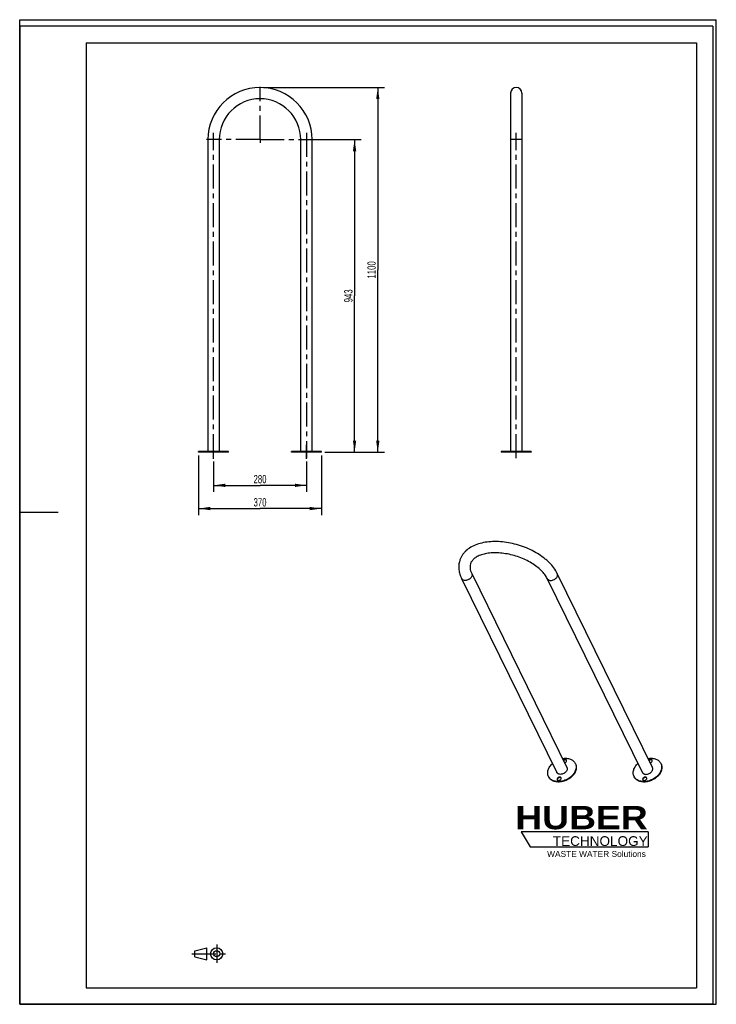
# Model space of a CAD drawing. Header units: millimetres. Extents: x 0 to 2100, y 0 to 2970.
import ezdxf

# ---------------------------------------------------------------- set-up
doc = ezdxf.new("R2010")
doc.units = ezdxf.units.MM
doc.header["$LTSCALE"] = 193.6
doc.linetypes.add('CENTER', pattern=[0.6, 0.375, -0.075, 0.075, -0.075])
doc.layers.get('0').update_dxf_attribs({"linetype": 'CONTINUOUS'})
for name, color, linetype in [('005_AXIS', 7, 'CONTINUOUS'), ('050_DIMENSIONING', 7, 'CONTINUOUS'), ('HUBER_Logo_BL0', 7, 'CONTINUOUS')]:
    doc.layers.add(name, color=color, linetype=linetype)
doc.styles.get("Standard").update_dxf_attribs({"font": 'txt', "width": 0.7})
doc.styles.add('TEXTSTYLE_2', font='ariblk.ttf')
doc.styles.add('TEXTSTYLE_3', font='arial.ttf')
doc.dimstyles.new('DIMSTYLE_1', dxfattribs={"dimtxt": 25, "dimasz": 35, "dimexe": 2, "dimexo": 1, "dimtad": 1, "dimtxsty": 'STANDARD', "dimblk": '_FILLED', "dimblk1": '_FILLED', "dimblk2": '_FILLED', "dimcen": 0.09, "dimazin": 2, "dimtp": 0.5, "dimtm": 0.5, "dimtfac": 1, "dimtofl": 0, "dimtmove": 0, "dimatfit": 3, "dimldrblk": '_FILLED', "dimfxl": 1, "dimtolj": 1, "dimarcsym": 0})
doc.dimstyles.new('DIMSTYLE_2', dxfattribs={"dimtxt": 25, "dimasz": 35, "dimexe": 2, "dimexo": 1, "dimtad": 1, "dimtxsty": 'STANDARD', "dimblk": '_FILLED', "dimblk1": '_FILLED', "dimblk2": '_FILLED', "dimcen": 0.09, "dimazin": 2, "dimtp": 0.8, "dimtm": 0.8, "dimtfac": 1, "dimtofl": 0, "dimtmove": 0, "dimatfit": 3, "dimldrblk": '_FILLED', "dimfxl": 1, "dimtolj": 1, "dimarcsym": 0})
doc.dimstyles.new('DIMSTYLE_3', dxfattribs={"dimtxt": 25, "dimasz": 35, "dimexe": 2, "dimexo": 1, "dimtad": 1, "dimdec": 1, "dimtxsty": 'STANDARD', "dimblk": '_FILLED', "dimblk1": '_FILLED', "dimblk2": '_FILLED', "dimcen": 0.09, "dimazin": 2, "dimtp": 1.2, "dimtm": 1.2, "dimtfac": 1, "dimtdec": 1, "dimtofl": 0, "dimtmove": 0, "dimatfit": 3, "dimldrblk": '_FILLED', "dimfxl": 1, "dimtolj": 1, "dimarcsym": 0})

# ---------------------------------------------------------------- blocks, each defined once
blk = doc.blocks.new('HUBER_LOGO_BL0', base_point=(1705.8, 504.8))
at = {"layer": 'HUBER_Logo_BL0', "color": 5, "linetype": 'CONTINUOUS'}
for p, q in [((1894.2, 520.3), (1511.7, 520.3)), ((1511.7, 520.3), (1538.7, 475.3)), ((1894.2, 520.3), (1894.2, 475.3)), ((1538.7, 475.3), (1894.2, 475.3))]:
    blk.add_line(p, q, dxfattribs=at)
at = {"layer": 'HUBER_Logo_BL0', "color": 2, "linetype": 'CONTINUOUS', "attachment_point": 3, "line_spacing_factor": 0.78}
for s, insert, char_height, width, style in [('HUBER\\P\\fArial;\\H29.25;TECHNOLOGY ', (1893.2, 598.3), 70.2, 387.672, 'TEXTSTYLE_2'), ('WASTE WATER Solutions', (1887.6, 462.6), 18, 297.033, 'TEXTSTYLE_3')]:
    blk.add_mtext(s, dxfattribs=dict(at, insert=insert, char_height=char_height, width=width, style=style))
blk = doc.blocks.new('_FILLED')
at = {"color": 0, "linetype": 'BYBLOCK'}
blk.add_solid([(0, 0), (-1, 0.143), (-1, -0.143)], dxfattribs=at)
blk = doc.blocks.new('*D0')
at = {"layer": '050_DIMENSIONING', "color": 2, "linetype": 'CONTINUOUS'}
for p, q in [((584.5, 1637.4), (584.5, 1545.4)), ((864.5, 1637.4), (864.5, 1545.4)), ((584.5, 1565.4), (724.5, 1565.4)), ((864.5, 1565.4), (724.5, 1565.4))]:
    blk.add_line(p, q, dxfattribs=at)
at = {"layer": '050_DIMENSIONING', "color": 2, "linetype": 'CONTINUOUS', "xscale": 35, "yscale": 35, "zscale": 35, "rotation": 180}
blk.add_blockref('_FILLED', (584.5, 1565.4), dxfattribs=at)
at = {"layer": '050_DIMENSIONING', "color": 2, "linetype": 'CONTINUOUS', "xscale": 35, "yscale": 35, "zscale": 35}
blk.add_blockref('_FILLED', (864.5, 1565.4), dxfattribs=at)
at = {"layer": '050_DIMENSIONING', "color": 2, "linetype": 'CONTINUOUS', "insert": (724.5, 1596.7), "char_height": 25, "width": 88.393, "attachment_point": 2, "line_spacing_factor": 0.9}
blk.add_mtext('280', dxfattribs=at)
blk = doc.blocks.new('*D1')
at = {"layer": '050_DIMENSIONING', "color": 2, "linetype": 'CONTINUOUS'}
for p, q in [((888, 2608.4), (1029.5, 2608.4)), ((1009.5, 2608.4), (1009.5, 2136.9)), ((1009.5, 1665.4), (1009.5, 2136.9)), ((919.5, 1665.4), (1029.5, 1665.4))]:
    blk.add_line(p, q, dxfattribs=at)
at = {"layer": '050_DIMENSIONING', "color": 2, "linetype": 'CONTINUOUS', "xscale": 35, "yscale": 35, "zscale": 35}
for p, rotation in [((1009.5, 2608.4), 90), ((1009.5, 1665.4), 270)]:
    blk.add_blockref('_FILLED', p, dxfattribs=dict(at, rotation=rotation))
at = {"layer": '050_DIMENSIONING', "color": 2, "linetype": 'CONTINUOUS', "insert": (978.2, 2136.9), "char_height": 25, "width": 85.714, "attachment_point": 2, "rotation": 90, "line_spacing_factor": 0.9}
blk.add_mtext('943', dxfattribs=at)
blk = doc.blocks.new('*D2')
at = {"layer": '050_DIMENSIONING', "color": 2, "linetype": 'CONTINUOUS'}
for p, q in [((734.5, 2765.4), (1099.5, 2765.4)), ((1079.5, 2765.4), (1079.5, 2215.4)), ((1079.5, 1665.4), (1079.5, 2215.4)), ((919.5, 1665.4), (1099.5, 1665.4))]:
    blk.add_line(p, q, dxfattribs=at)
at = {"layer": '050_DIMENSIONING', "color": 2, "linetype": 'CONTINUOUS', "xscale": 35, "yscale": 35, "zscale": 35}
for p, rotation in [((1079.5, 2765.4), 90), ((1079.5, 1665.4), 270)]:
    blk.add_blockref('_FILLED', p, dxfattribs=dict(at, rotation=rotation))
at = {"layer": '050_DIMENSIONING', "color": 2, "linetype": 'CONTINUOUS', "insert": (1048.2, 2215.4), "char_height": 25, "width": 101.786, "attachment_point": 2, "rotation": 90, "line_spacing_factor": 0.9}
blk.add_mtext('1100', dxfattribs=at)
blk = doc.blocks.new('*D3')
at = {"layer": '050_DIMENSIONING', "color": 2, "linetype": 'CONTINUOUS'}
for p, q in [((539.5, 1655.4), (539.5, 1475.4)), ((909.5, 1655.4), (909.5, 1475.4)), ((539.5, 1495.4), (724.5, 1495.4)), ((909.5, 1495.4), (724.5, 1495.4))]:
    blk.add_line(p, q, dxfattribs=at)
at = {"layer": '050_DIMENSIONING', "color": 2, "linetype": 'CONTINUOUS', "xscale": 35, "yscale": 35, "zscale": 35, "rotation": 180}
blk.add_blockref('_FILLED', (539.5, 1495.4), dxfattribs=at)
at = {"layer": '050_DIMENSIONING', "color": 2, "linetype": 'CONTINUOUS', "xscale": 35, "yscale": 35, "zscale": 35}
blk.add_blockref('_FILLED', (909.5, 1495.4), dxfattribs=at)
at = {"layer": '050_DIMENSIONING', "color": 2, "linetype": 'CONTINUOUS', "insert": (724.5, 1526.7), "char_height": 25, "width": 85.714, "attachment_point": 2, "line_spacing_factor": 0.9}
blk.add_mtext('370', dxfattribs=at)
blk = doc.blocks.new('PROJEKTIONSMETHODE_1_BL1', base_point=(570, 152.5))
at = {"color": 2, "linetype": 'CENTER'}
for p, q in [((593.8, 180), (593.8, 125)), ((518.7, 152.5), (621.3, 152.5))]:
    blk.add_line(p, q, dxfattribs=at)
at = {"color": 2, "linetype": 'CONTINUOUS'}
for p, q in [((527.8, 161.7), (564.5, 170.8)), ((527.8, 143.3), (527.8, 161.7)), ((564.5, 134.2), (564.5, 170.8)), ((527.8, 143.3), (564.5, 134.2))]:
    blk.add_line(p, q, dxfattribs=at)
for radius in [18.3, 9.17]:
    blk.add_circle((593.8, 152.5), radius, dxfattribs=at)

msp = doc.modelspace()

# ---------------------------------------------------------------- linework, layer by layer
at = {"color": 7, "linetype": 'CONTINUOUS'}
for p, q in [((0, 2970), (2100, 2970)), ((0, 0), (0, 2970)), ((0, 2970), (2100, 2970)), ((0, 0), (0, 2970)), ((2100, 0), (2100, 2970)), ((2100, 0), (2100, 2970)), ((1479.829, 2748.436), (1479.829, 2608.436)), ((1513.829, 2748.436), (1513.829, 2608.436)), ((1479.829, 2608.436), (1479.829, 1667.436)), ((1513.829, 2608.436), (1513.829, 1667.436)), ((1332.194, 1284.4), (1619.238, 699.465)), ((1362.717, 1299.378), (1649.761, 714.443)), ((1877.135, 699.465), (1590.091, 1284.4)), ((1907.658, 714.443), (1620.614, 1299.378)), ((0, 0), (2100, 0)), ((0, 0), (2100, 0))]:
    msp.add_line(p, q, dxfattribs=at)
at = {"color": 3, "linetype": 'CONTINUOUS'}
for p, q in [((0, 2950), (0, 1485)), ((2090, 2950), (0, 2950)), ((2090, 2950), (2090, 0)), ((0, 1485), (0, 0)), ((0, 1485), (116, 1485)), ((2090, 0), (0, 0))]:
    msp.add_line(p, q, dxfattribs=at)
at = {"color": 5, "linetype": 'CONTINUOUS'}
for p, q in [((200, 2900), (2040, 2900)), ((200, 2900), (200, 50)), ((2040, 2900), (2040, 50)), ((200, 50), (2040, 50))]:
    msp.add_line(p, q, dxfattribs=at)
at = {"color": 9, "linetype": 'CONTINUOUS'}
for p, q in [((601.467, 2608.436), (567.467, 2608.436)), ((847.467, 2608.436), (881.467, 2608.436)), ((1496.829, 2608.436), (1479.829, 2608.436)), ((1513.829, 2608.436), (1496.829, 2608.436))]:
    msp.add_line(p, q, dxfattribs=at)
at = {"color": 7, "linetype": 'CONTINUOUS'}
for centre, radius, start, end in [((724.467, 2608.436), 157, 0, 180), ((1496.829, 2748.436), 17, 90, 180), ((1496.829, 2748.436), 17, 0, 90), ((724.467, 2608.436), 123, 0, 180)]:
    msp.add_arc(centre, radius, start, end, dxfattribs=at)
for points, knots in [([(1620.614, 1299.378), (1617.727, 1305.261), (1610.54, 1316.831), (1599.191, 1329.832), (1588.663, 1339.683), (1576.879, 1349.375), (1560.538, 1360.503), (1539.086, 1371.975), (1516.073, 1381.478), (1492.08, 1388.783), (1467.709, 1393.707), (1443.566, 1396.114), (1420.23, 1395.922), (1398.232, 1393.084), (1378.045, 1387.567), (1360.12, 1379.331), (1347.332, 1370.037), (1338.935, 1361.287), (1333.637, 1354.16), (1329.37, 1346.47), (1327.26, 1341.018), (1326.403, 1338.243)], [0, 0, 0, 0, 0.05618343, 0.11605294, 0.14743528, 0.17973446, 0.24679549, 0.31653418, 0.38795824, 0.45992532, 0.53124651, 0.60078835, 0.66757669, 0.73090474, 0.79044215, 0.84632522, 0.89917576, 0.92480982, 0.95007185, 0.97509414, 1, 1, 1, 1]), ([(1326.403, 1338.243), (1325.079, 1333.959), (1323.342, 1325.026), (1323.585, 1311.277), (1326.527, 1297.526), (1330.076, 1288.716), (1332.194, 1284.4)], [0, 0, 0, 0, 0.24276348, 0.48831046, 0.73967873, 1, 1, 1, 1]), ([(1590.091, 1284.4), (1588.049, 1288.561), (1582.702, 1297.039), (1572.155, 1308.981), (1558.76, 1320.565), (1542.919, 1331.328), (1525.104, 1340.892), (1505.842, 1348.945), (1485.694, 1355.242), (1465.245, 1359.598), (1445.097, 1361.897), (1425.86, 1362.092), (1408.14, 1360.223), (1392.526, 1356.436), (1381.275, 1351.727), (1373.873, 1347.204), (1368.094, 1342.747), (1363.506, 1337.732), (1360.385, 1332.306), (1359.31, 1329.574), (1358.887, 1328.204)], [0, 0, 0, 0, 0.05172331, 0.11111724, 0.17723075, 0.24880453, 0.32440284, 0.40248031, 0.48142872, 0.55961824, 0.63543787, 0.70733651, 0.7738691, 0.83376109, 0.88603324, 0.90918269, 0.93035613, 0.96738732, 0.98400233, 1, 1, 1, 1]), ([(1358.887, 1328.204), (1358.263, 1326.184), (1357.432, 1321.825), (1357.615, 1314.807), (1359.322, 1307.152), (1361.421, 1302.019), (1362.717, 1299.378)], [0, 0, 0, 0, 0.21325229, 0.44343694, 0.70332909, 1, 1, 1, 1])]:
    msp.add_open_spline(points, degree=3, knots=knots, dxfattribs=at)
at = {"color": 9, "linetype": 'CONTINUOUS'}
for points, knots in [([(1363.113, 1291.889), (1362.656, 1290.408), (1361.139, 1287.471), (1358.289, 1284.423), (1355.5, 1282.332), (1352.409, 1280.532), (1348.254, 1278.98), (1343.181, 1278.351), (1339.149, 1278.94), (1336.38, 1280.105), (1334.626, 1281.261), (1333.196, 1282.694), (1332.481, 1283.815), (1332.194, 1284.4)], [0, 0, 0, 0, 0.12082811, 0.25286504, 0.32191507, 0.39190378, 0.5311154, 0.66427125, 0.78659498, 0.84334309, 0.89733876, 0.94923843, 1, 1, 1, 1]), ([(1362.717, 1299.378), (1362.986, 1298.829), (1363.415, 1297.66), (1363.794, 1295.122), (1363.502, 1293.148), (1363.113, 1291.889)], [0, 0, 0, 0, 0.23956576, 0.48388868, 1, 1, 1, 1]), ([(1590.091, 1284.4), (1590.378, 1283.815), (1591.093, 1282.694), (1592.523, 1281.261), (1594.277, 1280.105), (1597.046, 1278.94), (1601.078, 1278.351), (1606.151, 1278.98), (1610.306, 1280.532), (1613.397, 1282.332), (1616.186, 1284.423), (1619.036, 1287.471), (1620.553, 1290.408), (1621.011, 1291.889)], [0, 0, 0, 0, 0.05076157, 0.10266124, 0.15665691, 0.21340502, 0.33572875, 0.4688846, 0.60809622, 0.67808493, 0.74713496, 0.87917189, 1, 1, 1, 1]), ([(1621.011, 1291.889), (1621.399, 1293.148), (1621.691, 1295.122), (1621.313, 1297.66), (1620.883, 1298.829), (1620.614, 1299.378)], [0, 0, 0, 0, 0.51611132, 0.76043424, 1, 1, 1, 1])]:
    msp.add_open_spline(points, degree=3, knots=knots, dxfattribs=at)
at = {"layer": '005_AXIS', "color": 7, "linetype": 'CENTER'}
for p, q in [((724.467, 2608.436), (724.467, 2767.143)), ((584.467, 1647.436), (584.467, 2628.436)), ((864.467, 2628.436), (864.467, 1647.436)), ((1496.829, 1647.436), (1496.829, 2628.436)), ((724.467, 2608.436), (563.585, 2608.436)), ((724.467, 2608.436), (887.168, 2608.436)), ((724.467, 2608.436), (724.467, 2598.435)), ((584.467, 1645.436), (584.467, 1687.436)), ((584.467, 1645.436), (584.467, 1687.436)), ((584.467, 1645.436), (584.467, 1687.436)), ((864.467, 1645.436), (864.467, 1687.436)), ((864.467, 1645.436), (864.467, 1687.436)), ((864.467, 1645.436), (864.467, 1687.436))]:
    msp.add_line(p, q, dxfattribs=at)
at = {"layer": '005_AXIS', "color": 7, "linetype": 'CONTINUOUS'}
for p, q in [((567.467, 2608.436), (567.467, 1667.436)), ((601.467, 2608.436), (601.467, 1667.436)), ((847.467, 1667.436), (847.467, 2608.436)), ((881.467, 1667.436), (881.467, 2608.436)), ((539.467, 1665.436), (539.467, 1667.436)), ((567.467, 1667.436), (539.467, 1667.436)), ((577.967, 1665.436), (539.467, 1665.436)), ((577.967, 1667.436), (567.467, 1667.436)), ((590.967, 1667.436), (577.967, 1667.436)), ((590.967, 1665.436), (577.967, 1665.436)), ((601.467, 1667.436), (590.967, 1667.436)), ((629.467, 1665.436), (590.967, 1665.436)), ((629.467, 1667.436), (601.467, 1667.436)), ((629.467, 1665.436), (629.467, 1667.436)), ((819.467, 1665.436), (819.467, 1667.436)), ((847.467, 1667.436), (819.467, 1667.436)), ((857.967, 1665.436), (819.467, 1665.436)), ((857.967, 1667.436), (847.467, 1667.436)), ((870.967, 1667.436), (857.967, 1667.436)), ((870.967, 1665.436), (857.967, 1665.436)), ((881.467, 1667.436), (870.967, 1667.436)), ((909.467, 1665.436), (870.967, 1665.436)), ((909.467, 1667.436), (881.467, 1667.436)), ((909.467, 1665.436), (909.467, 1667.436)), ((1451.829, 1667.436), (1451.829, 1665.436)), ((1456.329, 1667.436), (1451.829, 1667.436)), ((1456.329, 1665.436), (1451.829, 1665.436)), ((1456.428, 1667.436), (1456.329, 1667.436)), ((1456.428, 1665.436), (1456.329, 1665.436)), ((1462.829, 1667.436), (1456.428, 1667.436)), ((1462.829, 1665.436), (1456.428, 1665.436)), ((1469.284, 1667.436), (1462.829, 1667.436)), ((1469.284, 1665.436), (1462.829, 1665.436)), ((1469.329, 1667.436), (1469.284, 1667.436)), ((1469.329, 1665.436), (1469.284, 1665.436)), ((1479.829, 1667.436), (1469.329, 1667.436)), ((1496.829, 1665.436), (1469.329, 1665.436)), ((1496.829, 1667.436), (1479.829, 1667.436)), ((1513.829, 1667.436), (1496.829, 1667.436)), ((1524.329, 1665.436), (1496.829, 1665.436)), ((1524.329, 1667.436), (1513.829, 1667.436)), ((1524.374, 1667.436), (1524.329, 1667.436)), ((1524.374, 1665.436), (1524.329, 1665.436)), ((1530.829, 1667.436), (1524.374, 1667.436)), ((1530.829, 1665.436), (1524.374, 1665.436)), ((1537.23, 1667.436), (1530.829, 1667.436)), ((1537.23, 1665.436), (1530.829, 1665.436)), ((1537.329, 1667.436), (1537.23, 1667.436)), ((1537.329, 1665.436), (1537.23, 1665.436)), ((1541.829, 1667.436), (1537.329, 1667.436)), ((1541.829, 1665.436), (1537.329, 1665.436)), ((1541.829, 1667.436), (1541.829, 1665.436)), ((1674.898, 726.779), (1675.508, 725.535)), ((1932.795, 726.779), (1933.405, 725.535)), ((1594.102, 687.13), (1594.712, 685.887)), ((1851.999, 687.13), (1852.609, 685.887))]:
    msp.add_line(p, q, dxfattribs=at)
for centre, radius, start, end in [((1653.846, 716.448), 23.45, 22.761081, 26.137269), ((1911.743, 716.448), 23.45, 22.761081, 26.137269), ((1615.153, 697.461), 23.449, 206.139419, 209.519483), ((1873.05, 697.461), 23.449, 206.139419, 209.519483)]:
    msp.add_arc(centre, radius, start, end, dxfattribs=at)
for points, knots in [([(1593.052, 706.954), (1594.165, 710.554), (1597.729, 717.706), (1602.972, 723.677), (1605.991, 726.448)], [0, 0, 0, 0, 0.47901193, 1, 1, 1, 1]), ([(1636.521, 741.431), (1640.598, 742.13), (1646.754, 742.503), (1654.642, 741.398), (1660.021, 739.832), (1664.854, 737.544), (1669.033, 734.574), (1672.459, 730.985), (1674.191, 728.218), (1674.898, 726.779)], [0, 0, 0, 0, 0.28240313, 0.41553282, 0.54246501, 0.66335021, 0.77892733, 0.89053086, 1, 1, 1, 1]), ([(1648.565, 736.451), (1648.401, 736.786), (1647.944, 737.42), (1646.97, 738.126), (1645.766, 738.567), (1643.902, 738.784), (1641.427, 738.311), (1639.651, 737.288), (1638.872, 736.631)], [0, 0, 0, 0, 0.10239597, 0.20970095, 0.32521897, 0.44999247, 0.72057408, 1, 1, 1, 1]), ([(1648.799, 735.807), (1648.583, 736.084), (1648.045, 736.59), (1647.035, 737.117), (1645.857, 737.412), (1644.098, 737.487), (1641.827, 736.959), (1640.199, 735.993), (1639.482, 735.388)], [0, 0, 0, 0, 0.103103, 0.21256513, 0.33018682, 0.45603901, 0.72503964, 1, 1, 1, 1]), ([(1642.777, 728.673), (1643.461, 728.82), (1644.799, 729.29), (1647.052, 730.718), (1648.344, 732.38), (1648.717, 733.587)], [0, 0, 0, 0, 0.26270134, 0.52565373, 1, 1, 1, 1]), ([(1648.717, 733.587), (1648.866, 734.069), (1649.014, 735.054), (1648.772, 736.029), (1648.565, 736.451)], [0, 0, 0, 0, 0.5173939, 1, 1, 1, 1]), ([(1649.761, 714.443), (1650.031, 713.894), (1650.46, 712.725), (1650.838, 710.187), (1650.547, 708.213), (1650.158, 706.954)], [0, 0, 0, 0, 0.23956576, 0.48388869, 1, 1, 1, 1]), ([(1675.47, 725.521), (1676.053, 724.13), (1676.962, 721.196), (1677.487, 716.555), (1677.177, 711.739), (1676.439, 708.546), (1675.948, 706.954)], [0, 0, 0, 0, 0.23896638, 0.48320762, 0.73608248, 1, 1, 1, 1]), ([(1675.508, 725.535), (1676.221, 724.082), (1677.357, 720.987), (1678.093, 716.03), (1677.86, 710.855), (1677.086, 707.421), (1676.558, 705.711)], [0, 0, 0, 0, 0.23908431, 0.48291625, 0.73557498, 1, 1, 1, 1]), ([(1850.949, 706.954), (1852.062, 710.554), (1855.626, 717.706), (1860.869, 723.677), (1863.888, 726.448)], [0, 0, 0, 0, 0.47901193, 1, 1, 1, 1]), ([(1894.418, 741.431), (1898.495, 742.13), (1904.651, 742.503), (1912.539, 741.398), (1917.918, 739.832), (1922.751, 737.544), (1926.93, 734.574), (1930.356, 730.985), (1932.088, 728.218), (1932.795, 726.779)], [0, 0, 0, 0, 0.28240313, 0.41553282, 0.54246501, 0.66335021, 0.77892733, 0.89053086, 1, 1, 1, 1]), ([(1906.462, 736.451), (1906.298, 736.786), (1905.841, 737.42), (1904.867, 738.126), (1903.663, 738.567), (1901.799, 738.784), (1899.324, 738.311), (1897.548, 737.288), (1896.769, 736.631)], [0, 0, 0, 0, 0.10239597, 0.20970095, 0.32521897, 0.44999247, 0.72057408, 1, 1, 1, 1]), ([(1906.696, 735.807), (1906.48, 736.084), (1905.942, 736.59), (1904.932, 737.117), (1903.754, 737.412), (1901.995, 737.487), (1899.724, 736.959), (1898.097, 735.993), (1897.379, 735.388)], [0, 0, 0, 0, 0.103103, 0.21256513, 0.33018682, 0.45603901, 0.72503964, 1, 1, 1, 1]), ([(1900.674, 728.673), (1901.358, 728.82), (1902.697, 729.29), (1904.949, 730.718), (1906.241, 732.38), (1906.614, 733.587)], [0, 0, 0, 0, 0.26270134, 0.52565373, 1, 1, 1, 1]), ([(1906.614, 733.587), (1906.763, 734.069), (1906.911, 735.054), (1906.669, 736.029), (1906.462, 736.451)], [0, 0, 0, 0, 0.5173939, 1, 1, 1, 1]), ([(1908.055, 706.954), (1908.444, 708.213), (1908.735, 710.187), (1908.357, 712.725), (1907.928, 713.894), (1907.658, 714.443)], [0, 0, 0, 0, 0.51611131, 0.76043424, 1, 1, 1, 1]), ([(1933.367, 725.521), (1933.95, 724.13), (1934.859, 721.196), (1935.384, 716.555), (1935.074, 711.739), (1934.336, 708.546), (1933.845, 706.954)], [0, 0, 0, 0, 0.23896638, 0.48320762, 0.73608248, 1, 1, 1, 1]), ([(1933.405, 725.535), (1934.118, 724.082), (1935.255, 720.987), (1935.99, 716.03), (1935.757, 710.855), (1934.983, 707.421), (1934.455, 705.711)], [0, 0, 0, 0, 0.23908431, 0.48291625, 0.73557498, 1, 1, 1, 1]), ([(1594.102, 687.13), (1593.389, 688.583), (1592.252, 691.678), (1591.516, 696.635), (1591.749, 701.81), (1592.524, 705.244), (1593.052, 706.954)], [0, 0, 0, 0, 0.23908431, 0.48291625, 0.73557498, 1, 1, 1, 1]), ([(1676.558, 705.711), (1675.346, 701.79), (1672.391, 696.067), (1666.981, 689.37), (1660.312, 682.985), (1650.423, 676.471), (1639.317, 672.322), (1630.181, 670.671), (1621.494, 670.21), (1613.122, 671.433), (1605.792, 674.518), (1601.15, 677.579), (1597.363, 681.37), (1595.471, 684.339), (1594.712, 685.887)], [0, 0, 0, 0, 0.12079119, 0.18574435, 0.25306217, 0.39182226, 0.53099133, 0.59879234, 0.66437399, 0.78666027, 0.84339101, 0.89737016, 0.94925395, 1, 1, 1, 1]), ([(1675.948, 706.954), (1674.757, 703.102), (1671.873, 697.475), (1666.598, 690.869), (1660.096, 684.551), (1650.44, 678.056), (1639.569, 673.831), (1630.589, 672.048), (1621.998, 671.415), (1613.675, 672.408), (1606.292, 675.206), (1601.557, 678.043), (1597.621, 681.602), (1595.586, 684.426), (1594.748, 685.907)], [0, 0, 0, 0, 0.12030207, 0.18493027, 0.25190416, 0.39005828, 0.52894334, 0.59678252, 0.66253924, 0.78554659, 0.84271459, 0.89709019, 0.94923186, 1, 1, 1, 1]), ([(1650.158, 706.954), (1649.7, 705.473), (1648.184, 702.536), (1645.333, 699.488), (1642.544, 697.397), (1639.453, 695.597), (1635.298, 694.045), (1630.225, 693.416), (1626.194, 694.005), (1623.424, 695.17), (1621.671, 696.327), (1620.24, 697.759), (1619.525, 698.88), (1619.238, 699.465)], [0, 0, 0, 0, 0.12082811, 0.25286504, 0.32191507, 0.39190379, 0.53111541, 0.66427126, 0.78659497, 0.84334309, 0.89733876, 0.94923843, 1, 1, 1, 1]), ([(1632.105, 683.185), (1631.884, 683.634), (1631.201, 684.471), (1629.707, 685.235), (1627.905, 685.497), (1625.964, 685.257), (1624.056, 684.542), (1621.883, 683.118), (1620.645, 681.495), (1620.283, 680.321)], [0, 0, 0, 0, 0.10245501, 0.21314595, 0.33593326, 0.46959363, 0.60933258, 0.7486608, 1, 1, 1, 1]), ([(1632.339, 682.541), (1632.041, 682.922), (1631.239, 683.592), (1629.709, 684.131), (1627.954, 684.226), (1626.118, 683.879), (1624.348, 683.12), (1622.356, 681.713), (1621.233, 680.178), (1620.893, 679.078)], [0, 0, 0, 0, 0.10401563, 0.21780502, 0.34294195, 0.47714564, 0.61565527, 0.75267353, 1, 1, 1, 1]), ([(1632.256, 680.321), (1632.405, 680.802), (1632.554, 681.788), (1632.312, 682.763), (1632.105, 683.185)], [0, 0, 0, 0, 0.5173939, 1, 1, 1, 1]), ([(1851.999, 687.13), (1851.286, 688.583), (1850.149, 691.678), (1849.414, 696.635), (1849.646, 701.81), (1850.421, 705.244), (1850.949, 706.954)], [0, 0, 0, 0, 0.23908431, 0.48291625, 0.73557498, 1, 1, 1, 1]), ([(1934.455, 705.711), (1933.243, 701.79), (1930.288, 696.067), (1924.878, 689.37), (1918.209, 682.985), (1908.321, 676.471), (1897.214, 672.322), (1888.078, 670.671), (1879.391, 670.21), (1871.019, 671.433), (1863.689, 674.518), (1859.047, 677.579), (1855.26, 681.37), (1853.369, 684.339), (1852.609, 685.887)], [0, 0, 0, 0, 0.12079119, 0.18574435, 0.25306217, 0.39182226, 0.53099133, 0.59879234, 0.66437399, 0.78666027, 0.84339101, 0.89737016, 0.94925395, 1, 1, 1, 1]), ([(1933.845, 706.954), (1932.654, 703.102), (1929.77, 697.475), (1924.495, 690.869), (1917.993, 684.551), (1908.337, 678.056), (1897.466, 673.831), (1888.486, 672.048), (1879.896, 671.415), (1871.572, 672.408), (1864.189, 675.206), (1859.454, 678.043), (1855.519, 681.602), (1853.483, 684.426), (1852.645, 685.907)], [0, 0, 0, 0, 0.12030207, 0.18493027, 0.25190416, 0.39005828, 0.52894334, 0.59678252, 0.66253924, 0.78554659, 0.84271459, 0.89709019, 0.94923186, 1, 1, 1, 1]), ([(1877.135, 699.465), (1877.422, 698.88), (1878.137, 697.759), (1879.568, 696.327), (1881.321, 695.17), (1884.091, 694.005), (1888.122, 693.416), (1893.195, 694.045), (1897.35, 695.597), (1900.442, 697.397), (1903.23, 699.488), (1906.081, 702.536), (1907.597, 705.473), (1908.055, 706.954)], [0, 0, 0, 0, 0.05076157, 0.10266124, 0.15665691, 0.21340503, 0.33572874, 0.46888459, 0.60809621, 0.67808493, 0.74713496, 0.87917189, 1, 1, 1, 1]), ([(1890.002, 683.185), (1889.781, 683.634), (1889.098, 684.471), (1887.604, 685.235), (1885.802, 685.497), (1883.861, 685.257), (1881.953, 684.542), (1879.78, 683.118), (1878.542, 681.495), (1878.18, 680.321)], [0, 0, 0, 0, 0.10245501, 0.21314595, 0.33593326, 0.46959363, 0.60933258, 0.7486608, 1, 1, 1, 1]), ([(1890.236, 682.541), (1889.938, 682.922), (1889.136, 683.592), (1887.606, 684.131), (1885.851, 684.226), (1884.015, 683.879), (1882.245, 683.12), (1880.253, 681.713), (1879.13, 680.178), (1878.79, 679.078)], [0, 0, 0, 0, 0.10401563, 0.21780502, 0.34294195, 0.47714564, 0.61565527, 0.75267353, 1, 1, 1, 1]), ([(1890.154, 680.321), (1890.302, 680.802), (1890.451, 681.788), (1890.209, 682.763), (1890.002, 683.185)], [0, 0, 0, 0, 0.5173939, 1, 1, 1, 1]), ([(1620.283, 680.321), (1620.134, 679.84), (1619.985, 678.855), (1620.227, 677.879), (1620.434, 677.458)], [0, 0, 0, 0, 0.5173939, 1, 1, 1, 1]), ([(1620.434, 677.458), (1620.655, 677.008), (1621.338, 676.171), (1622.833, 675.407), (1624.634, 675.145), (1626.575, 675.385), (1628.483, 676.1), (1630.656, 677.524), (1631.894, 679.147), (1632.256, 680.321)], [0, 0, 0, 0, 0.10245501, 0.21314595, 0.33593326, 0.46959363, 0.60933258, 0.7486608, 1, 1, 1, 1]), ([(1620.893, 679.078), (1620.779, 678.709), (1620.64, 677.965), (1620.714, 677.208), (1620.806, 676.857)], [0, 0, 0, 0, 0.51544072, 1, 1, 1, 1]), ([(1878.18, 680.321), (1878.031, 679.84), (1877.882, 678.855), (1878.124, 677.879), (1878.331, 677.458)], [0, 0, 0, 0, 0.5173939, 1, 1, 1, 1]), ([(1878.331, 677.458), (1878.552, 677.008), (1879.235, 676.171), (1880.73, 675.407), (1882.531, 675.145), (1884.472, 675.385), (1886.381, 676.1), (1888.553, 677.524), (1889.791, 679.147), (1890.154, 680.321)], [0, 0, 0, 0, 0.10245501, 0.21314595, 0.33593326, 0.46959363, 0.60933258, 0.7486608, 1, 1, 1, 1]), ([(1878.79, 679.078), (1878.676, 678.709), (1878.537, 677.965), (1878.612, 677.208), (1878.703, 676.857)], [0, 0, 0, 0, 0.51544072, 1, 1, 1, 1])]:
    msp.add_open_spline(points, degree=3, knots=knots, dxfattribs=at)

# ---------------------------------------------------------------- block references
at = {"color": 2, "linetype": 'CONTINUOUS'}
msp.add_blockref('PROJEKTIONSMETHODE_1_BL1', (570, 152.5), dxfattribs=at)
at = {"layer": 'HUBER_Logo_BL0'}
msp.add_blockref('HUBER_LOGO_BL0', (1705.796, 504.774), dxfattribs=at)

# ---------------------------------------------------------------- dimensions: what is measured, and where the dimension line sits
at = {"layer": '050_DIMENSIONING', "color": 2, "linetype": 'CONTINUOUS'}
for base, p2, dimstyle, picture, middle in [((1079.467, 2765.436), (733.467, 2765.436), 'DIMSTYLE_3', '*D2', (1079.467, 2211.864)), ((1009.467, 2608.436), (887.014, 2608.436), 'DIMSTYLE_2', '*D1', (1009.467, 2133.364))]:
    dim = msp.add_linear_dim(base=base, p1=(918.467, 1665.436), p2=p2, angle=90, dimstyle=dimstyle, dxfattribs=at)
    dim.commit()
    dim.dimension.update_dxf_attribs({"geometry": picture, "text_midpoint": middle, "dimtype": 160})
for base, p1, p2, picture, middle in [((909.467, 1495.436), (539.467, 1656.436), (909.467, 1656.436), '*D3', (720.895, 1495.436)), ((864.467, 1565.436), (584.467, 1638.436), (864.467, 1638.436), '*D0', (720.895, 1565.436))]:
    dim = msp.add_linear_dim(base=base, p1=p1, p2=p2, dimstyle='DIMSTYLE_1', dxfattribs=at)
    dim.commit()
    dim.dimension.update_dxf_attribs({"geometry": picture, "text_midpoint": middle, "dimtype": 160})

doc.saveas('drawing.dxf')
